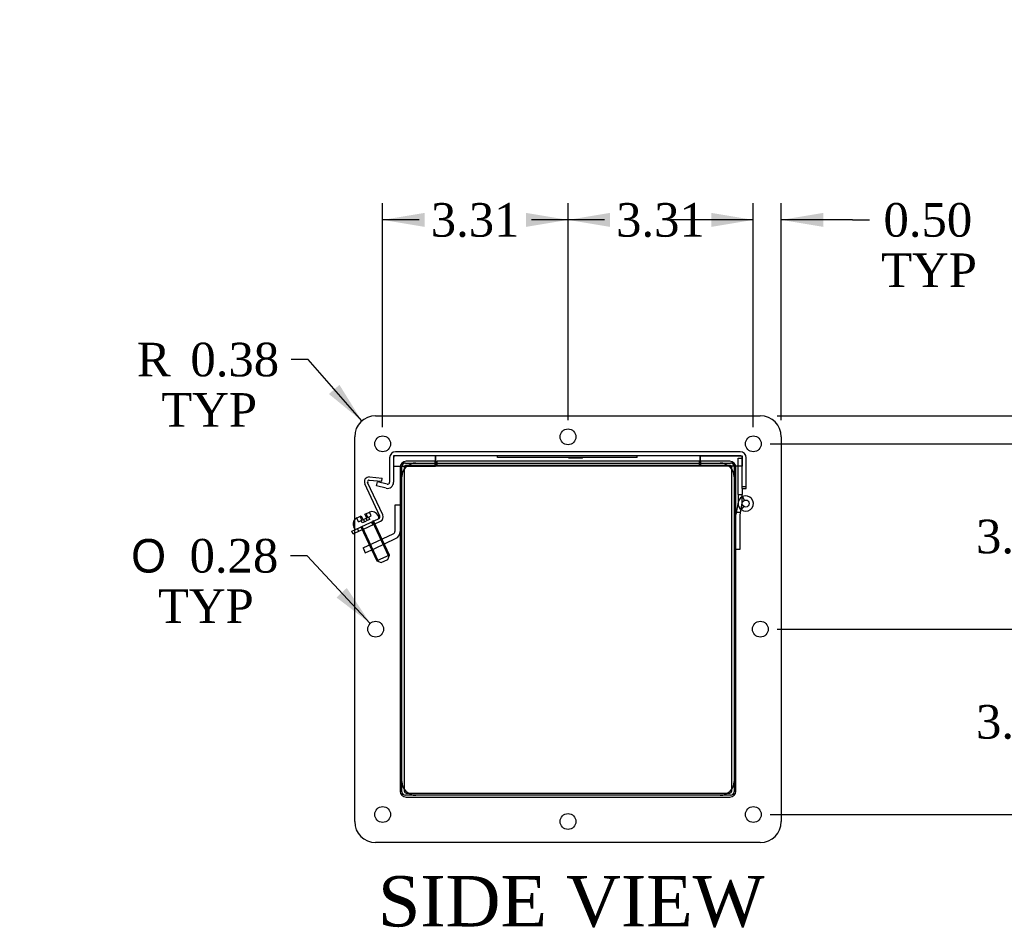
# Model space of a CAD drawing. Header units: inches. Extents: x 0 to 120, y -1 to 80.
# Tile 7 of 10: x 78 to 96, y 23 to 40. Entities that reach past the tile are written whole.
import ezdxf
from ezdxf.enums import TextEntityAlignment as Align
from ezdxf.lldxf.tags import DXFTag

# ---------------------------------------------------------------- set-up
doc = ezdxf.new("R2010")
doc.units = ezdxf.units.IN
doc.header["$MEASUREMENT"] = 0
for name, color, linetype in [('COM40176', 7, 'Continuous'), ('COM52631', 7, 'Continuous'), ('COM70666-2', 7, 'Continuous'), ('COM70693-10', 7, 'Continuous'), ('COM70694-10', 7, 'Continuous'), ('COM70695-2', 7, 'Continuous'), ('Default', 7, 'Continuous'), ('GSK10437', 7, 'Continuous'), ('GSK11095', 7, 'Continuous'), ('HNG86641-1', 7, 'Continuous'), ('HNG86641-2', 7, 'Continuous'), ('HNG86641-3', 7, 'Continuous'), ('QLB30081', 7, 'Continuous'), ('SCS19420', 7, 'Continuous')]:
    doc.layers.add(name, color=color, linetype=linetype)
doc.styles.add('SEACAD_Solid_Edge_ANSI1_Symbols', font='txt')
doc.styles.add('SEACAD_Times_New_Roman', font='times.ttf')
tags = doc.linetypes.add('HIDDEN2', pattern=[0.1875, 0.125, -0.0625]).pattern_tags.tags
tags[6:7] = [DXFTag(74, 4), DXFTag(75, 0), DXFTag(340, '0'), DXFTag(46, 0.0), DXFTag(50, 0.0), DXFTag(44, 0.0), DXFTag(45, 0.0)]
tags[4:5] = [DXFTag(74, 4), DXFTag(75, 0), DXFTag(340, '0'), DXFTag(46, 0.0), DXFTag(50, 0.0), DXFTag(44, 0.0), DXFTag(45, 0.0)]
doc.dimstyles.new('HAMMOND_(STH_-_120x80)', dxfattribs={"dimtxt": 0.6, "dimasz": 0.75, "dimexe": 0.3, "dimexo": 0.3, "dimgap": 0.15, "dimtad": 0, "dimtih": 1, "dimtoh": 1, "dimzin": 0, "dimdsep": 46, "dimtxsty": 'SEACAD_Times_New_Roman', "dimblk1": '_SE_FILLED', "dimblk2": '_SE_FILLED', "dimsah": 1, "dimcen": 0.3, "dimadec": 0, "dimazin": 0, "dimtfac": 0.8, "dimtofl": 0, "dimtmove": 0, "dimatfit": 3, "dimfxl": 1, "dimtolj": 1, "dimtzin": 0, "dimarcsym": 0})

# ---------------------------------------------------------------- blocks, each defined once
blk = doc.blocks.new('SE4')
at = {"layer": 'COM40176', "color": 7, "linetype": 'HIDDEN2'}
for p, q in [((84.275, 31.342), (84.5, 31.322)), ((84.46, 30.64), (84.19, 31.22)), ((84.512, 30.664), (84.241, 31.244)), ((84.27, 31.285), (84.495, 31.265)), ((84.495, 31.265), (84.5, 31.322)), ((84.009, 30.398), (84.128, 30.453)), ((84.128, 30.453), (84.446, 30.601)), ((84.152, 30.401), (84.47, 30.55)), ((84.336, 30.487), (84.312, 30.538)), ((84.152, 30.401), (84.009, 30.335)), ((84.081, 30.368), (84.057, 30.42))]:
    blk.add_line(p, q, dxfattribs=at)
at = {"layer": 'COM40176', "color": 7, "linetype": 'Continuous'}
for p, q in [((83.958, 30.373), (84.009, 30.398)), ((83.982, 30.322), (83.958, 30.373)), ((84.009, 30.335), (83.982, 30.322))]:
    blk.add_line(p, q, dxfattribs=at)
at = {"layer": 'COM40176', "color": 7, "linetype": 'HIDDEN2'}
for centre, radius, start, end in [((84.268, 31.256), 0.086, 85, 205), ((84.268, 31.256), 0.029, 85, 205), ((84.434, 30.627), 0.029, 295, 25), ((84.434, 30.627), 0.086, 295, 25)]:
    blk.add_arc(centre, radius, start, end, dxfattribs=at)
at = {"layer": 'COM52631', "color": 7, "linetype": 'HIDDEN2'}
for p, q in [((84.727, 30.84), (84.727, 30.369)), ((84.822, 30.84), (84.727, 30.84)), ((84.329, 30.153), (84.699, 30.325)), ((84.158, 30.073), (84.329, 30.153)), ((84.288, 30.134), (84.329, 30.048)), ((84.369, 30.066), (84.739, 30.239)), ((84.522, 30.138), (84.481, 30.224)), ((84.158, 30.073), (84.199, 29.987)), ((84.199, 29.987), (84.369, 30.066))]:
    blk.add_line(p, q, dxfattribs=at)
for radius in [0.048, 0.143]:
    blk.add_arc((84.679, 30.369), radius, 295, 0, dxfattribs=at)
at = {"layer": 'COM70666-2', "color": 7, "linetype": 'HIDDEN2'}
for p, q in [((84.853, 31.364), (84.853, 31.528)), ((84.916, 31.59), (85.08, 31.59)), ((90.564, 31.59), (90.728, 31.59)), ((90.79, 31.528), (90.79, 31.364)), ((84.853, 25.716), (84.853, 25.88)), ((90.79, 25.88), (90.79, 25.716)), ((85.08, 25.653), (84.916, 25.653)), ((90.728, 25.653), (90.564, 25.653))]:
    blk.add_line(p, q, dxfattribs=at)
at = {"layer": 'COM70666-2', "color": 7, "linetype": 'Continuous'}
for p, q in [((85.08, 31.59), (90.564, 31.59)), ((84.853, 25.88), (84.853, 31.364)), ((90.79, 31.364), (90.79, 25.88)), ((90.564, 25.653), (85.08, 25.653))]:
    blk.add_line(p, q, dxfattribs=at)
at = {"layer": 'COM70666-2', "color": 7, "linetype": 'HIDDEN2'}
for centre, start, end in [((84.916, 31.528), 90, 180), ((90.728, 31.528), 0, 90), ((84.916, 25.716), 180, 270), ((90.728, 25.716), 270, 0)]:
    blk.add_arc(centre, 0.0625, start, end, dxfattribs=at)
at = {"layer": 'COM70693-10', "color": 7, "linetype": 'HIDDEN2'}
for p, q in [((84.822, 31.513), (84.822, 25.729)), ((84.894, 31.513), (84.894, 31.479)), ((85.447, 31.621), (84.93, 31.621)), ((84.964, 31.549), (84.93, 31.549)), ((85.447, 31.59), (85.447, 31.621)), ((90.714, 31.621), (90.197, 31.621)), ((90.197, 31.59), (90.197, 31.621)), ((90.714, 31.549), (90.68, 31.549)), ((90.75, 31.479), (90.75, 31.513)), ((90.822, 25.729), (90.822, 31.513)), ((84.894, 25.764), (84.894, 25.729)), ((90.75, 25.729), (90.75, 25.764)), ((84.93, 25.693), (84.965, 25.693)), ((84.93, 25.621), (90.714, 25.621)), ((90.678, 25.693), (90.714, 25.693))]:
    blk.add_line(p, q, dxfattribs=at)
at = {"layer": 'COM70693-10', "color": 7, "linetype": 'Continuous'}
for p, q in [((85.447, 31.549), (84.964, 31.549)), ((85.447, 31.549), (85.447, 31.59)), ((90.197, 31.549), (90.197, 31.59)), ((90.68, 31.549), (90.197, 31.549)), ((84.894, 31.479), (84.894, 25.764)), ((90.75, 25.764), (90.75, 31.479)), ((84.965, 25.693), (90.678, 25.693))]:
    blk.add_line(p, q, dxfattribs=at)
at = {"layer": 'COM70693-10', "color": 7, "linetype": 'HIDDEN2'}
for centre, radius, start, end in [((84.93, 31.513), 0.108, 90, 180), ((84.93, 31.513), 0.036, 90, 180), ((90.714, 31.513), 0.108, 0, 90), ((90.714, 31.513), 0.036, 0, 90), ((84.93, 25.729), 0.108, 180, 270), ((84.93, 25.729), 0.036, 180, 270), ((90.714, 25.729), 0.108, 270, 0), ((90.714, 25.729), 0.036, 270, 0)]:
    blk.add_arc(centre, radius, start, end, dxfattribs=at)
at = {"layer": 'COM70694-10', "color": 7, "linetype": 'HIDDEN2'}
for p, q in [((84.633, 31.685), (84.633, 31.246)), ((84.705, 31.685), (84.705, 31.246)), ((90.9, 31.793), (84.741, 31.793)), ((90.9, 31.721), (84.741, 31.721)), ((90.936, 31.137), (90.936, 31.685)), ((91.008, 31.137), (91.008, 31.685)), ((84.397, 31.184), (84.415, 31.254)), ((84.571, 31.141), (84.397, 31.184)), ((84.589, 31.211), (84.415, 31.254)), ((91.008, 31.167), (90.936, 31.167)), ((90.936, 31.137), (91.008, 31.137))]:
    blk.add_line(p, q, dxfattribs=at)
for centre, radius, start, end in [((84.741, 31.685), 0.108, 90, 180), ((84.741, 31.685), 0.036, 90, 180), ((90.9, 31.685), 0.108, 0, 90), ((90.9, 31.685), 0.036, 0, 90), ((84.597, 31.246), 0.108, 256, 0), ((84.597, 31.246), 0.036, 256, 0)]:
    blk.add_arc(centre, radius, start, end, dxfattribs=at)
at = {"layer": 'COM70695-2', "color": 7, "linetype": 'HIDDEN2'}
for p, q in [((90.166, 31.621), (85.478, 31.621)), ((85.478, 31.621), (85.478, 31.59)), ((90.166, 31.621), (90.166, 31.59))]:
    blk.add_line(p, q, dxfattribs=at)
at = {"layer": 'COM70695-2', "color": 7, "linetype": 'Continuous'}
for p, q in [((85.478, 31.59), (85.478, 31.549)), ((90.166, 31.549), (85.478, 31.549)), ((90.166, 31.59), (90.166, 31.549))]:
    blk.add_line(p, q, dxfattribs=at)
at = {"layer": 'GSK10437', "color": 7, "linetype": 'Continuous'}
for p, q in [((84.384, 32.434), (91.259, 32.434)), ((84.009, 25.184), (84.009, 32.059)), ((91.634, 32.059), (91.634, 25.184)), ((85.102, 31.591), (90.541, 31.591)), ((84.852, 25.902), (84.852, 31.341)), ((90.791, 31.341), (90.791, 25.902)), ((90.541, 25.652), (85.102, 25.652)), ((91.259, 24.809), (84.384, 24.809))]:
    blk.add_line(p, q, dxfattribs=at)
for centre in [(84.509, 31.934), (87.822, 32.059), (91.134, 31.934), (84.384, 28.622), (91.259, 28.622), (84.509, 25.309), (91.134, 25.309), (87.822, 25.184)]:
    blk.add_circle(centre, 0.141, dxfattribs=at)
for centre, radius, start, end in [((84.384, 32.059), 0.375, 90, 180), ((91.259, 32.059), 0.375, 0, 90), ((85.102, 31.341), 0.25, 90, 180), ((90.541, 31.341), 0.25, 0, 90), ((85.102, 25.902), 0.25, 180, 270), ((90.541, 25.902), 0.25, 270, 0), ((84.384, 25.184), 0.375, 180, 270), ((91.259, 25.184), 0.375, 270, 0)]:
    blk.add_arc(centre, radius, start, end, dxfattribs=at)
at = {"layer": 'GSK11095', "color": 7, "linetype": 'HIDDEN2'}
for p, q in [((84.705, 31.721), (84.705, 31.534)), ((85.455, 31.721), (84.705, 31.721)), ((85.455, 31.59), (85.455, 31.721)), ((90.186, 31.721), (85.455, 31.721)), ((85.455, 31.721), (85.455, 31.59)), ((85.455, 31.721), (85.455, 31.721)), ((86.561, 31.721), (85.455, 31.721)), ((88.686, 31.721), (86.936, 31.721)), ((90.186, 31.721), (89.061, 31.721)), ((90.186, 31.721), (90.936, 31.721)), ((90.186, 31.59), (90.186, 31.721)), ((90.186, 31.721), (90.186, 31.59)), ((90.186, 31.721), (90.186, 31.721)), ((90.186, 31.721), (90.186, 31.534)), ((90.186, 31.721), (90.186, 31.721)), ((90.936, 31.721), (90.936, 31.534)), ((84.705, 31.534), (84.943, 31.534)), ((90.186, 31.534), (85.455, 31.534)), ((90.186, 31.534), (90.186, 31.534)), ((90.936, 31.534), (90.701, 31.534))]:
    blk.add_line(p, q, dxfattribs=at)
at = {"layer": 'GSK11095', "color": 7, "linetype": 'Continuous'}
for p, q in [((84.943, 31.534), (85.455, 31.534)), ((85.455, 31.534), (85.455, 31.59)), ((85.455, 31.59), (85.455, 31.534)), ((90.186, 31.534), (85.455, 31.534)), ((85.455, 31.534), (85.455, 31.534)), ((90.186, 31.534), (90.186, 31.59)), ((90.186, 31.59), (90.186, 31.534)), ((90.701, 31.534), (90.186, 31.534)), ((90.186, 31.534), (90.186, 31.534))]:
    blk.add_line(p, q, dxfattribs=at)
at = {"layer": 'HNG86641-1', "color": 7, "linetype": 'HIDDEN2'}
for p, q in [((90.861, 31.68), (90.936, 31.68)), ((90.861, 31.027), (90.861, 31.68)), ((90.861, 31.027), (90.936, 31.027)), ((90.861, 31.027), (90.861, 30.867)), ((90.936, 31.137), (90.936, 31.027)), ((90.936, 30.867), (90.936, 31.027)), ((90.942, 30.992), (90.973, 30.924))]:
    blk.add_line(p, q, dxfattribs=at)
blk.add_arc((90.999, 30.867), 0.137, 180, 232.8983, dxfattribs=at)
at = {"layer": 'HNG86641-2', "color": 7, "linetype": 'HIDDEN2'}
for p, q in [((90.864, 30.893), (90.822, 30.668)), ((90.897, 30.661), (90.937, 30.879)), ((90.962, 30.817), (90.916, 30.758)), ((90.905, 30.707), (90.829, 30.707)), ((90.897, 30.054), (90.897, 30.661)), ((90.822, 30.054), (90.897, 30.054))]:
    blk.add_line(p, q, dxfattribs=at)
blk.add_arc((90.999, 30.867), 0.137, 232.8983, 169.4548, dxfattribs=at)
at = {"layer": 'HNG86641-3', "color": 7, "linetype": 'HIDDEN2'}
blk.add_circle((90.999, 30.867), 0.0625, dxfattribs=at)
at = {"layer": 'QLB30081', "color": 7, "linetype": 'HIDDEN2'}
for p, q in [((86.561, 31.691), (86.561, 31.721)), ((86.936, 31.691), (86.561, 31.691)), ((88.686, 31.691), (86.936, 31.691)), ((87.831, 31.681), (87.831, 31.691)), ((87.831, 31.681), (87.858, 31.681)), ((87.844, 31.693), (87.844, 31.68)), ((87.844, 31.681), (88.081, 31.681)), ((87.848, 31.681), (87.848, 31.691)), ((87.851, 31.681), (87.851, 31.691)), ((87.858, 31.681), (87.858, 31.691)), ((87.868, 31.693), (87.868, 31.68)), ((87.871, 31.693), (87.871, 31.68)), ((87.873, 31.681), (87.873, 31.691)), ((87.876, 31.681), (87.876, 31.691)), ((87.876, 31.681), (87.876, 31.691)), ((87.889, 31.681), (87.889, 31.691)), ((87.89, 31.681), (87.89, 31.691)), ((87.903, 31.681), (87.903, 31.691)), ((87.911, 31.681), (87.911, 31.691)), ((87.929, 31.681), (87.929, 31.691)), ((87.954, 31.681), (87.954, 31.691)), ((87.966, 31.681), (87.966, 31.691)), ((87.97, 31.681), (87.97, 31.691)), ((87.972, 31.68), (87.972, 31.693)), ((87.981, 31.681), (87.981, 31.691)), ((87.996, 31.68), (87.996, 31.693)), ((88.008, 31.681), (88.008, 31.691)), ((88.011, 31.681), (88.011, 31.691)), ((88.018, 31.681), (88.018, 31.691)), ((88.021, 31.681), (88.021, 31.691)), ((88.031, 31.681), (88.031, 31.691)), ((88.049, 31.681), (88.049, 31.691)), ((88.054, 31.68), (88.054, 31.693)), ((88.076, 31.691), (88.076, 31.693)), ((88.076, 31.681), (88.076, 31.691)), ((88.076, 31.68), (88.076, 31.681)), ((88.077, 31.68), (88.077, 31.693)), ((88.081, 31.68), (88.081, 31.693)), ((89.061, 31.691), (88.686, 31.691)), ((89.061, 31.691), (89.061, 31.721))]:
    blk.add_line(p, q, dxfattribs=at)
at = {"layer": 'SCS19420', "color": 7, "linetype": 'HIDDEN2'}
for p, q in [((84.054, 30.612), (84.128, 30.646)), ((84.105, 30.635), (84.133, 30.576)), ((84.128, 30.646), (84.155, 30.587)), ((84.191, 30.675), (84.262, 30.709)), ((84.219, 30.617), (84.191, 30.675)), ((84.241, 30.627), (84.214, 30.686)), ((84.244, 30.617), (84.305, 30.646)), ((84.279, 30.584), (84.26, 30.625)), ((84.262, 30.709), (84.273, 30.713)), ((84.305, 30.646), (84.273, 30.713)), ((84.439, 30.626), (84.427, 30.653)), ((84.046, 30.608), (84.054, 30.612)), ((84.046, 30.608), (84.046, 30.608)), ((84.078, 30.54), (84.046, 30.608)), ((84.078, 30.54), (84.138, 30.568)), ((84.121, 30.449), (84.141, 30.459)), ((84.121, 30.449), (84.404, 29.841)), ((84.143, 30.52), (84.124, 30.561)), ((84.138, 30.568), (84.169, 30.582)), ((84.433, 29.831), (84.141, 30.459)), ((84.188, 30.542), (84.143, 30.52)), ((84.169, 30.582), (84.214, 30.603)), ((84.188, 30.542), (84.169, 30.582)), ((84.233, 30.563), (84.188, 30.542)), ((84.214, 30.603), (84.244, 30.617)), ((84.233, 30.563), (84.214, 30.603)), ((84.279, 30.584), (84.233, 30.563)), ((84.347, 30.555), (84.328, 30.546)), ((84.62, 29.918), (84.328, 30.546)), ((84.631, 29.947), (84.347, 30.555)), ((84.631, 29.947), (84.404, 29.841)), ((84.602, 29.867), (84.631, 29.947)), ((84.404, 29.841), (84.484, 29.812)), ((84.484, 29.812), (84.602, 29.867))]:
    blk.add_line(p, q, dxfattribs=at)
at = {"layer": 'SCS19420', "color": 7, "linetype": 'Continuous'}
blk.add_line((83.991, 30.45), (84.004, 30.423), dxfattribs=at)
at = {"layer": 'SCS19420', "color": 7, "linetype": 'HIDDEN2'}
for centre, radius, start, end in [((84.21, 30.612), 0.035, 8.3985, 25), ((84.318, 30.602), 0.12, 25, 111.936), ((84.417, 30.615), 0.025, 295, 25), ((84.1, 30.501), 0.12, 115, 139.2965), ((84.164, 30.591), 0.035, 205, 221.6015), ((84.164, 30.591), 0.01, 205, 295), ((84.21, 30.612), 0.01, 295, 25), ((84.027, 30.433), 0.025, 225.4101, 295)]:
    blk.add_arc(centre, radius, start, end, dxfattribs=at)
at = {"layer": 'SCS19420', "color": 7, "linetype": 'Continuous'}
for centre, radius, start, end in [((84.1, 30.501), 0.12, 139.2965, 205), ((84.027, 30.433), 0.025, 205, 225.4101)]:
    blk.add_arc(centre, radius, start, end, dxfattribs=at)
blk = doc.blocks.new('SE6')
at = {"layer": 'COM40176', "color": 7, "linetype": 'Continuous'}
for p, q in [((85.872, 58.263), (85.165, 58.672)), ((95.772, 52.548), (95.065, 52.956)), ((105.671, 46.832), (104.964, 47.241)), ((115.571, 41.117), (114.864, 41.525))]:
    blk.add_line(p, q, dxfattribs=at)
for centre, start_param in [((85.122, 58.597), 3.141593), ((85.829, 58.189), 2.668594), ((95.022, 52.882), 3.141593), ((95.729, 52.473), 2.668594), ((104.921, 47.166), 3.141593), ((105.628, 46.758), 2.668594), ((114.821, 41.451), 3.141593), ((115.528, 41.042), 2.668594)]:
    blk.add_ellipse(centre, major_axis=(-0.043, -0.0745), ratio=0.57735, start_param=start_param, end_param=3.614591, dxfattribs=at)
at = {"layer": 'COM70666-2', "color": 7, "linetype": 'Continuous'}
for p, q in [((83.548, 60.5), (83.459, 60.551)), ((83.272, 60.532), (78.411, 57.725)), ((83.36, 60.481), (78.499, 57.674)), ((83.36, 60.481), (83.272, 60.532)), ((83.626, 59.55), (83.626, 60.328)), ((78.411, 57.725), (78.499, 57.674)), ((78.145, 57.266), (78.145, 51.653)), ((78.234, 57.215), (78.145, 57.266)), ((78.234, 57.215), (78.234, 51.602)), ((78.499, 51.449), (79.427, 51.985)), ((78.145, 51.653), (78.234, 51.602)), ((78.223, 51.481), (78.312, 51.43)), ((117.401, 40.955), (117.312, 41.006)), ((112.263, 38.181), (117.125, 40.987)), ((112.352, 38.129), (117.213, 40.936)), ((117.213, 40.936), (117.125, 40.987)), ((117.478, 40.783), (117.478, 35.17)), ((112.728, 37.657), (116.837, 40.03)), ((116.793, 40.005), (116.793, 35.31)), ((116.881, 40.005), (116.837, 40.03)), ((116.881, 40.005), (116.881, 35.259)), ((112.263, 38.181), (112.352, 38.129)), ((111.998, 32.108), (111.998, 37.721)), ((112.087, 37.67), (111.998, 37.721)), ((112.087, 32.057), (112.087, 37.67)), ((112.683, 32.835), (112.683, 37.581)), ((116.749, 35.234), (112.683, 32.886)), ((116.837, 35.183), (116.749, 35.234)), ((116.793, 35.31), (116.881, 35.259)), ((116.837, 35.183), (112.728, 32.81)), ((117.213, 34.71), (112.352, 31.904)), ((112.683, 32.835), (112.728, 32.81)), ((111.998, 32.108), (112.087, 32.057)), ((112.076, 31.936), (112.164, 31.885))]:
    blk.add_line(p, q, dxfattribs=at)
for centre, major_axis, start_param, end_param in [((83.272, 60.226), (-0.187, -0.325), 3.141593, 3.926991), ((83.36, 60.175), (-0.188, -0.325), 2.356194, 3.926991), ((83.184, 60.073), (0.07, 0.122), 3.821986, 5.602792), ((80.841, 58.823), (0.07, 0.122), 3.821986, 5.602792), ((78.411, 57.419), (-0.188, -0.325), 3.926991, 5.497787), ((78.499, 57.368), (0.187, 0.325), 0.785398, 2.356194), ((78.499, 57.368), (0.07, 0.122), 3.821986, 5.602792), ((78.411, 54.612), (0.07, 0.122), 3.821986, 5.602792), ((78.499, 51.959), (0.07, 0.122), 3.821986, 5.602792), ((78.411, 51.806), (0.188, 0.325), 2.356194, 3.141593), ((78.499, 51.755), (0.188, 0.325), 2.356194, 3.926991), ((117.125, 40.681), (-0.188, -0.325), 3.141593, 3.926991), ((117.213, 40.63), (-0.187, -0.325), 2.356194, 3.926991), ((117.036, 40.528), (-0.07, -0.122), 0.680393, 2.4612), ((116.837, 39.979), (-0.0312, -0.0541), 2.356194, 3.926991), ((114.694, 39.278), (-0.07, -0.122), 0.680393, 2.4612), ((112.263, 37.874), (-0.188, -0.325), 3.926991, 5.497787), ((112.352, 37.823), (0.188, 0.325), 0.785398, 2.356194), ((112.352, 37.823), (-0.07, -0.122), 0.680393, 2.4612), ((117.125, 37.874), (-0.07, -0.122), 0.680393, 2.4612), ((112.728, 37.606), (-0.0312, -0.0541), 3.926991, 5.497787), ((116.749, 35.285), (-0.0313, -0.0541), 0.785398, 2.356194), ((116.837, 35.234), (0.0313, 0.0541), 3.926991, 5.497787), ((112.263, 35.068), (-0.07, -0.122), 0.680393, 2.4612), ((117.036, 35.119), (-0.07, -0.122), 0.680393, 2.4612), ((117.213, 35.017), (-0.187, -0.325), 0.785398, 2.356194), ((114.694, 33.664), (-0.07, -0.122), 0.680393, 2.4612), ((112.728, 32.861), (0.0312, 0.0541), 2.356194, 3.926991), ((112.352, 32.414), (-0.07, -0.122), 0.680393, 2.4612), ((112.263, 32.261), (0.187, 0.325), 2.356194, 3.141593), ((112.352, 32.21), (0.188, 0.325), 2.356194, 3.926991)]:
    blk.add_ellipse(centre, major_axis=major_axis, ratio=0.57735, start_param=start_param, end_param=end_param, dxfattribs=at)
for centre, major_axis in [((83.272, 60.022), (0.07, 0.122)), ((80.93, 58.772), (0.07, 0.122)), ((78.587, 57.317), (0.07, 0.122)), ((78.499, 54.561), (0.07, 0.122)), ((78.587, 51.908), (0.07, 0.122)), ((117.125, 40.477), (-0.07, -0.122)), ((114.782, 39.227), (-0.07, -0.122)), ((112.44, 37.772), (-0.07, -0.122)), ((117.213, 37.823), (-0.07, -0.122)), ((117.125, 35.068), (-0.07, -0.122)), ((112.352, 35.017), (-0.07, -0.122)), ((114.782, 33.613), (-0.07, -0.122)), ((112.44, 32.363), (-0.07, -0.122))]:
    blk.add_ellipse(centre, major_axis=major_axis, ratio=0.57735, dxfattribs=at)
at = {"layer": 'COM70693-10', "color": 7, "linetype": 'Continuous'}
for p, q in [((82.609, 59.383), (82.975, 59.595)), ((83.306, 59.403), (82.975, 59.595)), ((83.338, 59.421), (83.029, 59.6)), ((82.941, 59.192), (82.609, 59.383)), ((82.609, 59.358), (82.609, 59.383)), ((78.885, 57.233), (79.25, 57.444)), ((79.582, 57.253), (79.25, 57.444)), ((79.216, 57.042), (78.885, 57.233)), ((78.808, 52.378), (78.808, 57.101)), ((79.13, 56.915), (78.808, 57.101)), ((111.998, 33.216), (78.808, 52.378)), ((78.831, 52.329), (111.998, 33.18)), ((116.764, 39.988), (116.764, 35.305)), ((112.449, 37.855), (112.419, 37.872)), ((112.372, 37.723), (112.343, 37.74)), ((116.739, 35.261), (112.686, 37.6)), ((116.764, 35.305), (112.712, 37.645)), ((116.739, 35.261), (112.683, 32.919))]:
    blk.add_line(p, q, dxfattribs=at)
for centre, major_axis, start_param, end_param in [((82.975, 59.506), (-0.054, -0.0935), 3.141593, 3.926991), ((78.885, 57.145), (-0.054, -0.0935), 3.926991, 5.497787), ((78.885, 52.422), (0.054, 0.0935), 2.356194, 3.141593), ((116.739, 35.29), (0.018, 0.0312), 3.926991, 5.497787)]:
    blk.add_ellipse(centre, major_axis=major_axis, ratio=0.57735, start_param=start_param, end_param=end_param, dxfattribs=at)
at = {"layer": 'COM70694-10', "color": 7, "linetype": 'Continuous'}
for p, q in [((79.206, 57.036), (83.561, 59.55)), ((116.419, 40.58), (83.561, 59.55)), ((116.451, 40.598), (83.615, 59.556)), ((112.064, 38.065), (79.206, 57.036)), ((79.13, 56.456), (79.13, 56.904)), ((111.988, 37.933), (79.13, 56.904)), ((79.981, 55.965), (79.13, 56.456)), ((79.981, 55.965), (80.002, 55.977)), ((81.395, 55.148), (80.024, 55.94)), ((81.395, 55.148), (81.417, 55.16)), ((89.881, 50.249), (81.438, 55.124)), ((89.881, 50.249), (89.902, 50.261)), ((91.295, 49.433), (89.923, 50.225)), ((91.295, 49.433), (91.316, 49.445)), ((99.78, 44.534), (91.337, 49.408)), ((99.78, 44.534), (99.801, 44.546)), ((101.194, 43.717), (99.823, 44.509)), ((101.194, 43.717), (101.216, 43.729)), ((109.68, 38.818), (101.237, 43.693)), ((109.68, 38.818), (109.701, 38.83)), ((111.094, 38.002), (109.722, 38.794)), ((111.094, 38.002), (111.115, 38.014)), ((112.064, 38.065), (112.263, 38.181)), ((112.064, 38.007), (112.107, 38.032)), ((111.988, 37.486), (111.136, 37.977)), ((111.988, 37.486), (111.988, 37.933)), ((112.039, 37.907), (112.039, 37.962)), ((111.998, 37.492), (111.988, 37.486))]:
    blk.add_line(p, q, dxfattribs=at)
for centre, major_axis, start_param, end_param in [((83.561, 59.462), (-0.054, -0.0935), 3.141593, 3.926991), ((79.206, 56.948), (-0.054, -0.0935), 3.926991, 5.497787), ((80.002, 55.952), (0.015, -0.026), 0.785398, 3.926991), ((81.417, 55.136), (0.015, -0.026), 0.785398, 3.926991), ((89.902, 50.237), (0.015, -0.026), 0.785398, 3.926991), ((91.316, 49.42), (0.015, -0.026), 0.785398, 3.926991), ((99.801, 44.521), (0.015, -0.026), 0.785398, 3.926991), ((101.216, 43.705), (0.015, -0.026), 0.785398, 3.926991), ((109.701, 38.806), (0.015, -0.026), 0.785398, 3.926991), ((111.115, 37.989), (0.015, -0.026), 0.785398, 3.926991), ((112.064, 37.977), (-0.054, -0.0935), 3.926991, 5.497787), ((112.064, 37.977), (-0.018, -0.0312), 3.926991, 5.497787)]:
    blk.add_ellipse(centre, major_axis=major_axis, ratio=0.57735, start_param=start_param, end_param=end_param, dxfattribs=at)
at = {"layer": 'COM70695-2', "color": 7, "linetype": 'Continuous'}
for p, q in [((79.272, 57.457), (82.587, 59.371)), ((82.587, 59.371), (82.919, 59.179)), ((79.604, 57.265), (79.272, 57.457)), ((79.272, 57.457), (79.272, 57.432))]:
    blk.add_line(p, q, dxfattribs=at)
at = {"layer": 'GSK10437', "color": 7, "linetype": 'Continuous'}
for p, q in [((83.148, 60.604), (78.287, 57.797)), ((83.237, 60.553), (78.375, 57.746)), ((83.148, 60.604), (83.237, 60.553)), ((83.424, 60.571), (83.336, 60.622)), ((78.287, 57.797), (78.375, 57.746)), ((78.022, 57.338), (78.022, 51.724)), ((78.022, 57.338), (78.11, 57.287)), ((78.11, 57.287), (78.11, 51.673)), ((78.022, 51.724), (78.11, 51.673)), ((78.099, 51.552), (78.188, 51.501))]:
    blk.add_line(p, q, dxfattribs=at)
for centre, major_axis, start_param, end_param in [((83.148, 60.297), (-0.187, -0.325), 3.141593, 3.926991), ((83.237, 60.246), (-0.187, -0.325), 3.047172, 3.926991), ((83.148, 60.093), (-0.07, -0.122), 1.077419, 2.064174), ((80.806, 58.843), (-0.07, -0.122), 1.077419, 2.064174), ((78.287, 57.491), (0.187, 0.325), 0.785398, 2.356194), ((78.375, 57.44), (0.187, 0.325), 0.785398, 2.356194), ((78.464, 57.389), (-0.07, -0.122), 1.077419, 2.064174), ((78.375, 54.633), (-0.07, -0.122), 1.077419, 2.064174), ((78.464, 51.979), (-0.07, -0.122), 1.077419, 2.064174), ((78.287, 51.877), (0.188, 0.325), 2.356194, 3.141593), ((78.375, 51.826), (0.187, 0.325), 2.356194, 3.236014)]:
    blk.add_ellipse(centre, major_axis=major_axis, ratio=0.57735, start_param=start_param, end_param=end_param, dxfattribs=at)
at = {"layer": 'GSK11095', "color": 7, "linetype": 'Continuous'}
for p, q in [((112.107, 38.031), (112.039, 37.992)), ((112.039, 37.992), (112.039, 37.907))]:
    blk.add_line(p, q, dxfattribs=at)
at = {"layer": 'HNG86641-1', "color": 7, "linetype": 'Continuous'}
for p, q in [((80.053, 55.923), (80.053, 55.892)), ((80.41, 55.686), (80.053, 55.892)), ((80.406, 55.655), (81.107, 55.25)), ((80.41, 55.653), (80.41, 55.686)), ((80.297, 55.411), (80.998, 55.006)), ((81.467, 55.075), (81.111, 55.281)), ((81.111, 55.281), (81.111, 55.247)), ((81.106, 55.247), (81.107, 55.25)), ((81.164, 55.228), (81.164, 55.251)), ((81.467, 55.106), (81.467, 55.075)), ((81.494, 55.091), (81.467, 55.075)), ((89.953, 50.207), (89.953, 50.176)), ((90.309, 49.971), (89.953, 50.176)), ((90.305, 49.94), (91.007, 49.535)), ((90.309, 49.938), (90.309, 49.971)), ((90.196, 49.695), (90.898, 49.29)), ((91.006, 49.531), (91.007, 49.535)), ((91.367, 49.36), (91.011, 49.566)), ((91.011, 49.566), (91.011, 49.532)), ((91.064, 49.512), (91.064, 49.535)), ((91.367, 49.391), (91.367, 49.36)), ((91.394, 49.375), (91.367, 49.36)), ((99.852, 44.492), (99.852, 44.461)), ((100.209, 44.255), (99.852, 44.461)), ((100.205, 44.225), (100.906, 43.82)), ((100.209, 44.222), (100.209, 44.255)), ((100.096, 43.98), (100.797, 43.575)), ((101.266, 43.644), (100.91, 43.85)), ((100.91, 43.85), (100.91, 43.816)), ((100.905, 43.816), (100.906, 43.82)), ((100.963, 43.797), (100.963, 43.82)), ((101.266, 43.676), (101.266, 43.644)), ((101.293, 43.66), (101.266, 43.644)), ((109.752, 38.777), (109.752, 38.746)), ((110.108, 38.54), (109.752, 38.746)), ((110.104, 38.509), (110.806, 38.104)), ((110.108, 38.507), (110.108, 38.54)), ((109.995, 38.265), (110.697, 37.86)), ((110.804, 38.1), (110.806, 38.104)), ((111.166, 37.929), (110.81, 38.135)), ((110.81, 38.135), (110.81, 38.101)), ((110.863, 38.081), (110.863, 38.104)), ((111.166, 37.96), (111.166, 37.929)), ((111.193, 37.945), (111.166, 37.929))]:
    blk.add_line(p, q, dxfattribs=at)
for centre, end_param in [((80.365, 55.53), 3.141593), ((81.067, 55.125), 3.182745), ((90.265, 49.815), 3.141593), ((90.966, 49.41), 3.182746), ((100.164, 44.099), 3.141593), ((100.866, 43.694), 3.182745), ((110.064, 38.384), 3.141593), ((110.765, 37.979), 3.182745)]:
    blk.add_ellipse(centre, major_axis=(0.069, 0.119), ratio=0.57735, start_param=0.356855, end_param=end_param, dxfattribs=at)
at = {"layer": 'HNG86641-2', "color": 7, "linetype": 'Continuous'}
for p, q in [((80.41, 55.663), (80.078, 55.855)), ((79.94, 55.617), (80.291, 55.414)), ((80.081, 55.114), (80.081, 55.535)), ((81.495, 54.297), (80.081, 55.114)), ((81.492, 55.038), (81.141, 55.241)), ((81.004, 55.003), (81.355, 54.8)), ((81.519, 54.995), (81.548, 54.829)), ((81.495, 54.792), (81.444, 54.822)), ((81.476, 54.869), (81.482, 54.864)), ((81.495, 54.792), (81.481, 54.875)), ((81.495, 54.297), (81.495, 54.792)), ((81.548, 54.829), (81.548, 54.328)), ((81.548, 54.328), (81.495, 54.297)), ((90.309, 49.948), (89.977, 50.139)), ((89.84, 49.901), (90.191, 49.699)), ((89.981, 49.398), (89.981, 49.82)), ((91.392, 49.323), (91.041, 49.525)), ((91.395, 48.582), (89.981, 49.398)), ((90.903, 49.287), (91.254, 49.085)), ((91.418, 49.28), (91.448, 49.113)), ((91.395, 49.077), (91.344, 49.106)), ((91.375, 49.154), (91.381, 49.148)), ((91.395, 49.077), (91.38, 49.159)), ((91.448, 49.113), (91.448, 48.612)), ((91.395, 48.582), (91.395, 49.077)), ((91.448, 48.612), (91.395, 48.582)), ((100.209, 44.232), (99.877, 44.424)), ((99.739, 44.186), (100.09, 43.983)), ((99.88, 43.683), (99.88, 44.104)), ((101.294, 42.866), (99.88, 43.683)), ((101.291, 43.607), (100.94, 43.81)), ((100.803, 43.572), (101.154, 43.369)), ((101.318, 43.564), (101.347, 43.398)), ((101.294, 43.361), (101.243, 43.391)), ((101.275, 43.438), (101.281, 43.433)), ((101.294, 43.361), (101.28, 43.444)), ((101.294, 42.866), (101.294, 43.361)), ((101.347, 43.398), (101.347, 42.897)), ((101.347, 42.897), (101.294, 42.866)), ((110.108, 38.517), (109.776, 38.708)), ((109.639, 38.47), (109.99, 38.268)), ((109.78, 37.967), (109.78, 38.389)), ((111.191, 37.892), (110.84, 38.094)), ((111.194, 37.151), (109.78, 37.967)), ((110.702, 37.856), (111.053, 37.654)), ((111.217, 37.849), (111.247, 37.682)), ((111.194, 37.646), (111.143, 37.675)), ((111.174, 37.723), (111.18, 37.717)), ((111.194, 37.646), (111.179, 37.728)), ((111.247, 37.682), (111.247, 37.181)), ((111.194, 37.151), (111.194, 37.646)), ((111.247, 37.181), (111.194, 37.151))]:
    blk.add_line(p, q, dxfattribs=at)
for centre, major_axis, start_param, end_param in [((80.009, 55.736), (0.069, 0.119), 0, 3.141593), ((80.36, 55.533), (0.069, 0.119), 0.24704, 3.182745), ((81.073, 55.122), (0.069, 0.119), 0, 3.141593), ((81.423, 54.919), (0.069, 0.119), -0.60135, 4.574538), ((81.423, 54.919), (0.0313, 0.0541), 0, 3.141593), ((89.909, 50.02), (0.069, 0.119), 0, 3.141593), ((90.259, 49.818), (0.069, 0.119), 0.24704, 3.182743), ((90.972, 49.406), (0.069, 0.119), 0, 3.141593), ((91.323, 49.204), (0.069, 0.119), -0.60135, 4.574538), ((91.323, 49.204), (0.0312, 0.0541), 0, 3.141593), ((99.808, 44.305), (0.069, 0.119), 0, 3.141593), ((100.159, 44.102), (0.069, 0.119), 0.24704, 3.182745), ((100.872, 43.691), (0.069, 0.119), 0, 3.141593), ((101.222, 43.488), (0.069, 0.119), -0.60135, 4.574538), ((101.222, 43.488), (0.0313, 0.0541), 0, 3.141593), ((109.708, 38.589), (0.069, 0.119), 0, 3.141593), ((110.058, 38.387), (0.069, 0.119), 0.24704, 3.182755), ((110.771, 37.975), (0.069, 0.119), 0, 3.141593), ((111.122, 37.773), (0.069, 0.119), -0.60135, 4.574538), ((111.122, 37.773), (0.0312, 0.0541), 0, 3.141593)]:
    blk.add_ellipse(centre, major_axis=major_axis, ratio=0.57735, start_param=start_param, end_param=end_param, dxfattribs=at)
at = {"layer": 'HNG86641-3', "color": 7, "linetype": 'Continuous'}
for p, q in [((81.463, 54.968), (81.455, 54.973)), ((81.392, 54.865), (81.401, 54.86)), ((91.292, 49.15), (91.3, 49.145)), ((91.363, 49.253), (91.354, 49.258)), ((101.262, 43.537), (101.254, 43.542)), ((101.191, 43.434), (101.2, 43.429)), ((111.091, 37.719), (111.099, 37.714)), ((111.162, 37.822), (111.153, 37.827))]:
    blk.add_line(p, q, dxfattribs=at)
for centre in [(81.432, 54.914), (91.332, 49.199), (101.231, 43.483), (111.131, 37.768)]:
    blk.add_arc(centre, 0.0625, 240, 60, dxfattribs=at)
for centre in [(81.432, 54.914), (91.332, 49.199), (101.231, 43.483), (111.131, 37.768)]:
    blk.add_ellipse(centre, major_axis=(-0.0312, -0.0541), ratio=0.57735, start_param=3.141593, end_param=6.283185, dxfattribs=at)
blk = doc.blocks.new('DMBLK190')
at = {"layer": 'Default', "linetype": 'Continuous', "transparency": 16777216}
for points in [[(90.384, 36.061), (90.384, 35.811), (91.134, 35.936)], [(92.384, 36.061), (91.634, 35.936), (92.384, 35.811)]]:
    blk.add_hatch(color=7, dxfattribs=at).paths.add_polyline_path(points)
at = {"layer": 'Default', "color": 7, "linetype": 'Continuous', "transparency": 16777216}
for p, q in [((91.134, 32.234), (91.134, 36.236)), ((91.634, 32.359), (91.634, 36.236)), ((91.134, 35.936), (89.634, 35.936)), ((92.909, 35.936), (91.634, 35.936)), ((92.909, 35.936), (93.209, 35.936))]:
    blk.add_line(p, q, dxfattribs=at)
at = {"layer": 'Default', "color": 7, "linetype": 'Continuous', "transparency": 16777216, "style": 'SEACAD_Times_New_Roman'}
for s, p in [('0.50', (93.461, 36.236)), ('TYP', (93.419, 35.336))]:
    blk.add_text(s, height=0.6, dxfattribs=at).set_placement(p, align=Align.TOP_LEFT)
blk = doc.blocks.new('_SE_FILLED')
at = {"color": 0}
blk.add_line((0, 0), (-1, 0), dxfattribs=at)
blk.add_solid([(0, 0), (-1, -0.1665), (-1, 0.1665), (0, 0)], dxfattribs=at)
blk = doc.blocks.new('DMBLK191')
at = {"layer": 'Default', "linetype": 'Continuous', "transparency": 16777216}
for points in [[(88.572, 36.061), (87.822, 35.936), (88.572, 35.811)], [(90.384, 36.061), (90.384, 35.811), (91.134, 35.936)]]:
    blk.add_hatch(color=7, dxfattribs=at).paths.add_polyline_path(points)
at = {"layer": 'Default', "color": 7, "linetype": 'Continuous', "transparency": 16777216}
for p, q in [((87.822, 32.359), (87.822, 36.236)), ((91.134, 32.234), (91.134, 36.236)), ((88.472, 35.936), (87.822, 35.936)), ((91.134, 35.936), (90.484, 35.936))]:
    blk.add_line(p, q, dxfattribs=at)
at = {"layer": 'Default', "color": 7, "linetype": 'Continuous', "transparency": 16777216, "style": 'SEACAD_Times_New_Roman'}
blk.add_text('3.31', height=0.6, dxfattribs=at).set_placement((88.682, 36.236), align=Align.TOP_LEFT)
blk = doc.blocks.new('DMBLK192')
at = {"layer": 'Default', "linetype": 'Continuous', "transparency": 16777216}
for points in [[(85.259, 36.061), (84.509, 35.936), (85.259, 35.811)], [(87.072, 36.061), (87.072, 35.811), (87.822, 35.936)]]:
    blk.add_hatch(color=7, dxfattribs=at).paths.add_polyline_path(points)
at = {"layer": 'Default', "color": 7, "linetype": 'Continuous', "transparency": 16777216}
for p, q in [((84.509, 32.234), (84.509, 36.236)), ((87.822, 32.359), (87.822, 36.236)), ((85.159, 35.936), (84.509, 35.936)), ((87.822, 35.936), (87.172, 35.936))]:
    blk.add_line(p, q, dxfattribs=at)
at = {"layer": 'Default', "color": 7, "linetype": 'Continuous', "transparency": 16777216, "style": 'SEACAD_Times_New_Roman'}
blk.add_text('3.31', height=0.6, dxfattribs=at).set_placement((85.369, 36.236), align=Align.TOP_LEFT)
blk = doc.blocks.new('DMBLK193')
at = {"layer": 'Default', "linetype": 'Continuous', "transparency": 16777216}
for points in [[(96.037, 33.184), (95.787, 33.184), (95.912, 32.434)], [(96.037, 31.184), (95.912, 31.934), (95.787, 31.184)]]:
    blk.add_hatch(color=7, dxfattribs=at).paths.add_polyline_path(points)
at = {"layer": 'Default', "color": 7, "linetype": 'Continuous', "transparency": 16777216}
for p, q in [((95.912, 33.41), (96.212, 33.41)), ((95.912, 33.41), (95.912, 32.434)), ((91.559, 32.434), (96.212, 32.434)), ((91.434, 31.934), (96.212, 31.934)), ((95.912, 31.934), (95.912, 30.434))]:
    blk.add_line(p, q, dxfattribs=at)
at = {"layer": 'Default', "color": 7, "linetype": 'Continuous', "transparency": 16777216, "style": 'SEACAD_Times_New_Roman'}
for s, p in [('0.50', (96.464, 33.71)), ('TYP', (96.422, 32.81))]:
    blk.add_text(s, height=0.6, dxfattribs=at).set_placement(p, align=Align.TOP_LEFT)
blk = doc.blocks.new('DMBLK194')
at = {"layer": 'Default', "linetype": 'Continuous', "transparency": 16777216}
for points in [[(96.037, 31.184), (95.912, 31.934), (95.787, 31.184)], [(96.037, 29.372), (95.787, 29.372), (95.912, 28.622)]]:
    blk.add_hatch(color=7, dxfattribs=at).paths.add_polyline_path(points)
at = {"layer": 'Default', "color": 7, "linetype": 'Continuous', "transparency": 16777216}
for p, q in [((91.434, 31.934), (96.212, 31.934)), ((95.912, 31.934), (95.912, 30.788)), ((95.912, 29.978), (95.912, 28.622)), ((91.559, 28.622), (96.212, 28.622))]:
    blk.add_line(p, q, dxfattribs=at)
at = {"layer": 'Default', "color": 7, "linetype": 'Continuous', "transparency": 16777216, "style": 'SEACAD_Times_New_Roman'}
blk.add_text('3.31', height=0.6, dxfattribs=at).set_placement((95.115, 30.578), align=Align.TOP_LEFT)
blk = doc.blocks.new('DMBLK195')
at = {"layer": 'Default', "linetype": 'Continuous', "transparency": 16777216}
for points in [[(96.037, 27.872), (95.912, 28.622), (95.787, 27.872)], [(96.037, 26.059), (95.787, 26.059), (95.912, 25.309)]]:
    blk.add_hatch(color=7, dxfattribs=at).paths.add_polyline_path(points)
at = {"layer": 'Default', "color": 7, "linetype": 'Continuous', "transparency": 16777216}
for p, q in [((91.559, 28.622), (96.212, 28.622)), ((95.912, 28.622), (95.912, 27.476)), ((95.912, 26.666), (95.912, 25.309)), ((91.434, 25.309), (96.212, 25.309))]:
    blk.add_line(p, q, dxfattribs=at)
at = {"layer": 'Default', "color": 7, "linetype": 'Continuous', "transparency": 16777216, "style": 'SEACAD_Times_New_Roman'}
blk.add_text('3.31', height=0.6, dxfattribs=at).set_placement((95.115, 27.266), align=Align.TOP_LEFT)
blk = doc.blocks.new('DMBLK196')
at = {"layer": 'Default', "linetype": 'Continuous', "transparency": 16777216}
blk.add_hatch(color=7, dxfattribs=at).paths.add_polyline_path([(83.549, 32.824), (84.137, 32.342), (83.737, 32.988)])
at = {"layer": 'Default', "color": 7, "linetype": 'Continuous', "transparency": 16777216}
for p, q in [((83.176, 33.44), (82.876, 33.44)), ((84.137, 32.342), (83.176, 33.44))]:
    blk.add_line(p, q, dxfattribs=at)
at = {"layer": 'Default', "color": 7, "linetype": 'Continuous', "transparency": 16777216, "style": 'SEACAD_Times_New_Roman'}
for s, p in [('R', (80.116, 33.74)), ('0.38', (81.073, 33.74)), ('TYP', (80.552, 32.84))]:
    blk.add_text(s, height=0.6, dxfattribs=at).set_placement(p, align=Align.TOP_LEFT)
blk = doc.blocks.new('DMBLK197')
at = {"layer": 'Default', "linetype": 'Continuous', "transparency": 16777216}
blk.add_hatch(color=7, dxfattribs=at).paths.add_polyline_path([(83.685, 29.187), (84.288, 28.725), (83.868, 29.358)])
at = {"layer": 'Default', "color": 7, "linetype": 'Continuous', "transparency": 16777216}
for p, q in [((83.16, 29.933), (82.86, 29.933)), ((84.288, 28.725), (83.16, 29.933))]:
    blk.add_line(p, q, dxfattribs=at)
for s, style, p in [('O', 'SEACAD_Solid_Edge_ANSI1_Symbols', (80.014, 30.233)), ('0.28', 'SEACAD_Times_New_Roman', (81.058, 30.233)), ('TYP', 'SEACAD_Times_New_Roman', (80.493, 29.333))]:
    blk.add_text(s, height=0.6, dxfattribs=dict(at, style=style)).set_placement(p, align=Align.TOP_LEFT)

msp = doc.modelspace()

# ---------------------------------------------------------------- block references
at = {"layer": 'Default'}
for name in ['SE6', 'SE4']:
    msp.add_blockref(name, (0, 0), dxfattribs=at)

# ---------------------------------------------------------------- texts
at = {"layer": 'Default', "color": 7, "linetype": 'Continuous', "style": 'SEACAD_Times_New_Roman'}
msp.add_text('SIDE VIEW', height=0.9, dxfattribs=at).set_placement((84.426, 24.209), align=Align.TOP_LEFT)

# ---------------------------------------------------------------- dimensions: what is measured, and where the dimension line sits
at = {"layer": 'Default', "color": 7, "linetype": 'Continuous'}
for base, p1, p2, picture, middle in [((84.509, 35.936), (87.822, 32.059), (84.509, 31.934), 'DMBLK192', (86.166, 35.936)), ((87.822, 35.936), (91.134, 31.934), (87.822, 32.059), 'DMBLK191', (89.478, 35.936))]:
    dim = msp.add_linear_dim(base=base, p1=p1, p2=p2, text='\\A1;<>', dimstyle='HAMMOND_(STH_-_120x80)', dxfattribs=at)
    dim.commit()
    dim.dimension.update_dxf_attribs({"geometry": picture, "text_midpoint": middle, "dimtype": 160})
dim = msp.add_linear_dim(base=(91.134, 35.936), p1=(91.634, 32.059), p2=(91.134, 31.934), text='\\A1;<>\\PTYP', dimstyle='HAMMOND_(STH_-_120x80)', override={"dimtmove": 1}, dxfattribs=at)
dim.commit()
dim.dimension.update_dxf_attribs({"geometry": 'DMBLK190', "text_midpoint": (93.209, 35.936), "dimtype": 160})
dim = msp.add_radius_dim(center=(84.384284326, 32.05937315), mpoint=(84.137319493, 32.341567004), text='\\A1;<>\\PTYP', dimstyle='HAMMOND_(STH_-_120x80)', dxfattribs=at)
dim.commit()
dim.dimension.update_dxf_attribs({"geometry": 'DMBLK196', "text_midpoint": (82.875589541, 33.440485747), "dimtype": 164})
dim = msp.add_linear_dim(base=(95.912, 31.934), p1=(91.259, 32.434), p2=(91.134, 31.934), angle=90, text='\\A1;<>\\PTYP', dimstyle='HAMMOND_(STH_-_120x80)', override={"dimtmove": 1}, dxfattribs=at)
dim.commit()
dim.dimension.update_dxf_attribs({"geometry": 'DMBLK193', "text_midpoint": (96.212, 33.41), "dimtype": 160})
for base, p1, p2, picture, middle in [((95.912, 28.622), (91.134, 31.934), (91.259, 28.622), 'DMBLK194', (95.912, 30.278)), ((95.912, 25.309), (91.259, 28.622), (91.134, 25.309), 'DMBLK195', (95.912, 26.966))]:
    dim = msp.add_linear_dim(base=base, p1=p1, p2=p2, angle=90, text='\\A1;<>', dimstyle='HAMMOND_(STH_-_120x80)', dxfattribs=at)
    dim.commit()
    dim.dimension.update_dxf_attribs({"geometry": picture, "text_midpoint": middle, "dimtype": 160})
dim = msp.add_diameter_dim_2p(p1=(84.48, 28.519), p2=(84.288, 28.725), text='\\A1;<>\\PTYP', dimstyle='HAMMOND_(STH_-_120x80)', dxfattribs=at)
dim.commit()
dim.dimension.update_dxf_attribs({"geometry": 'DMBLK197', "text_midpoint": (82.86, 29.933), "dimtype": 163})

doc.saveas('drawing.dxf')
